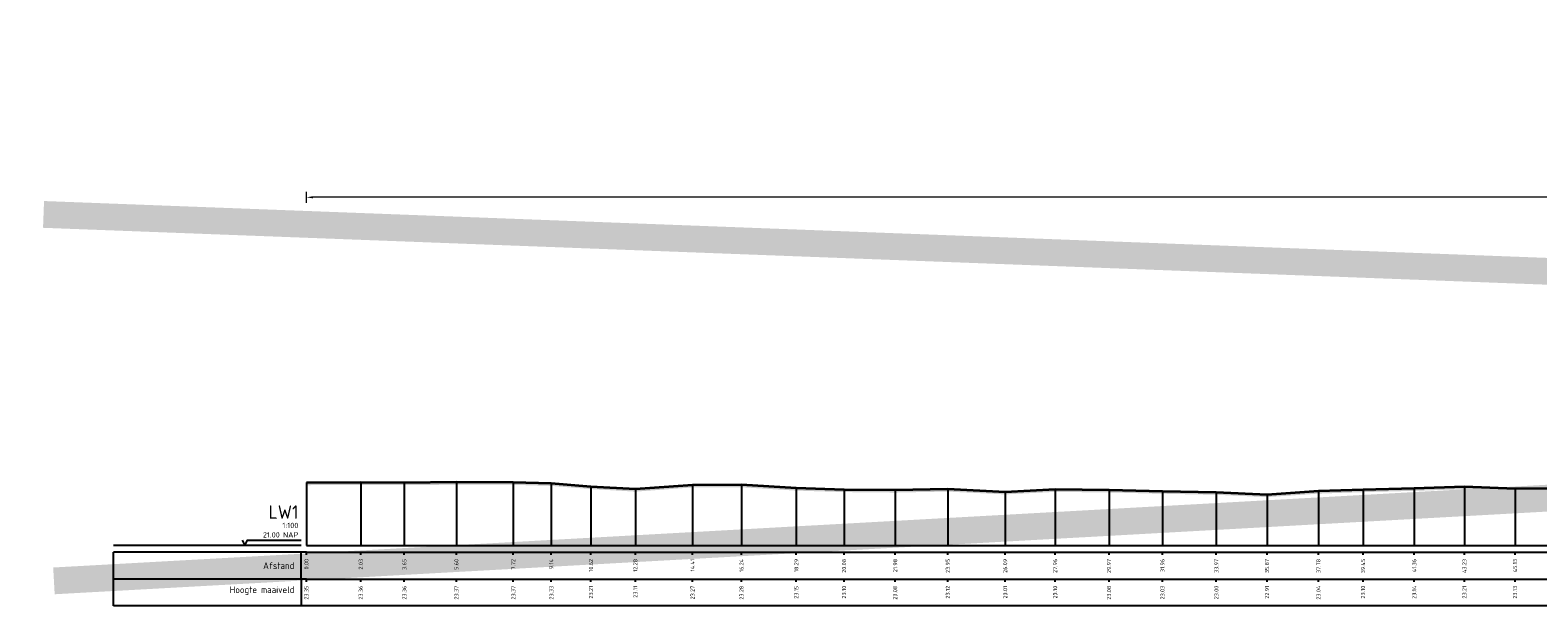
# Model space of a CAD drawing. Header units: metres. Extents: x 173015 to 189682, y 346605 to 348504.
# Tile 160 of 212: x 188869 to 188926, y 348466 to 348487. Entities that reach past the tile are written whole.
import ezdxf
from ezdxf.enums import TextEntityAlignment as Align

# ---------------------------------------------------------------- set-up
doc = ezdxf.new("R2010")
doc.units = ezdxf.units.M
doc.header["$PDMODE"] = 35
doc.header["$PDSIZE"] = 0.075
for name, color, linetype, lineweight in [('X-ME-AL-PROFIEL_HUIDIG MAAIVELD-GD', 252, 'Continuous', 0), ('X-XX-AL-DETAIL1-M-B', 252, 'Continuous', 18), ('X-XX-AL-DWARSPROFIEL_PROFIELLIJN MAAIVELD-GD', 8, 'Continuous', 35), ('X-XX-AL-HULPGEOMETRIE-G', 50, 'Continuous', 25)]:
    doc.layers.add(name, color=color, linetype=linetype, lineweight=lineweight)
doc.layers.add('X-ME-AL-PROFIELRASTER-S', color=7, linetype='Continuous')
doc.styles.add('NLCS-ISO-ANNOTATIVE-T18', font='NLCS-ISO.ttf', dxfattribs={"height": 1.8})
doc.styles.add('NLCS-ISO-M100-T25', font='NLCS-ISO.ttf', dxfattribs={"height": 0.25})
doc.dimstyles.new('NLCS-M100-T25-PIJL_L3_H2', dxfattribs={"dimscale": 0.1, "dimtxt": 2.5, "dimasz": 2.5, "dimexe": 2, "dimexo": 2, "dimgap": 0.7, "dimtad": 1, "dimdec": 3, "dimzin": 0, "dimdsep": 46, "dimtxsty": 'NLCS-ISO-M100-T25', "dimcen": 0, "dimdle": 2, "dimclrd": 256, "dimclre": 256, "dimclrt": 256, "dimazin": 0, "dimtfac": 1, "dimtdec": 3, "dimtofl": 0, "dimtmove": 0, "dimatfit": 3, "dimfxl": 2, "dimfxlon": 1, "dimtfillclr": 256, "dimtolj": 1, "dimtzin": 0, "dimlwd": -1, "dimlwe": -1, "dimarcsym": 0})

# ---------------------------------------------------------------- blocks, each defined once
blk = doc.blocks.new('SAL-PROFIELRASTER-D')
at = {"color": 0, "linetype": 'ByBlock', "lineweight": -2, "flags": 128}
for points in [[(-2, 0), (-72, 0)], [(-24, 2), (-23, 0), (-22, 2), (-2, 2)], [(-72, -12.5), (-72, -2.5)], [(0, -2.5), (-72, -2.5)], [(-2, -12.5), (-2, -2.5)], [(0, -12.5), (-72, -12.5)]]:
    blk.add_lwpolyline(points, dxfattribs=at)
at = {"color": 0, "linetype": 'ByBlock', "lineweight": -2, "style": 'NLCS-ISO-ANNOTATIVE-T18'}
blk.add_text('NAP', height=2, dxfattribs=at).set_placement((-3, 3), align=Align.RIGHT)
blk.add_text('Afstand', height=2.5, dxfattribs=at).set_placement((-4.5, -7.5), align=Align.MIDDLE_RIGHT)
for tag, height, p in [('PROFIELNR', 5, (-3, 10)), ('SCHAAL', 2, (-3, 6.5)), ('NAP', 2, (-9.94, 3))]:
    blk.add_attdef(tag, text='', height=height, dxfattribs=at).set_placement(p, align=Align.RIGHT)
blk = doc.blocks.new('SAL-PROFIELRASTER_BALK_EIND1-D')
at = {"color": 0, "linetype": 'ByBlock', "lineweight": -2, "flags": 128}
for points in [[(0, 0), (1, 0)], [(0, -2.5), (1, -2.5)], [(0, -12.5), (1, -12.5)]]:
    blk.add_lwpolyline(points, dxfattribs=at)
blk = doc.blocks.new('SAL-PROFIELRASTER_BALK-D')
at = {"color": 0, "linetype": 'ByBlock', "lineweight": -2}
for p, q in [((-72, -12.5), (-72, -2.5)), ((-2, -2.5), (-2, -12.5)), ((0, -12.5), (-72, -12.5))]:
    blk.add_line(p, q, dxfattribs=at)
at = {"color": 0, "linetype": 'ByBlock', "lineweight": -2, "style": 'NLCS-ISO-ANNOTATIVE-T18'}
for tag, height, p in [('TITEL1', 2.5, (-4.5, -6.5)), ('TITEL2', 1.5, (-4.5, -9.5))]:
    blk.add_attdef(tag, text='', height=height, dxfattribs=at).set_placement(p, align=Align.MIDDLE_RIGHT)
blk = doc.blocks.new('SAL-PROFIELRASTER_BALK_EIND2-D')
at = {"color": 0, "linetype": 'ByBlock', "lineweight": -2}
blk.add_line((1, -12.5), (0, -12.5), dxfattribs=at)
blk = doc.blocks.new('SAL-PROFIELRASTER_BALK_DATA-D')
at = {"color": 0, "linetype": 'ByBlock', "lineweight": -2}
blk.add_lwpolyline([(0, -3.5), (0, -2.5)], dxfattribs=at)
at = {"color": 0, "linetype": 'ByBlock', "lineweight": -2, "style": 'NLCS-ISO-ANNOTATIVE-T18'}
blk.add_attdef('GETAL', text='', height=1.5, rotation=90, dxfattribs=at).set_placement((0.75, -5), align=Align.RIGHT)
blk = doc.blocks.new('SAL-PROFIELRASTER_AANHAAL-D')
at = {"color": 9, "linetype": 'ByBlock', "lineweight": -2, "flags": 128}
blk.add_lwpolyline([(0, 1), (0, 0)], dxfattribs=at)
blk = doc.blocks.new('*D99')
at = {"layer": 'Defpoints', "color": 0, "transparency": 16777216}
for p in [(188879.757, 348480.973), (189109.712, 348467.567), (188879.757, 348466.087)]:
    blk.add_point(p, dxfattribs=at)
at = {"layer": 'X-XX-AL-DETAIL1-M-B', "transparency": 16777216}
for p, q in [((188879.757, 348480.773), (188879.757, 348481.173)), ((189109.712, 348480.773), (189109.712, 348481.173)), ((189109.462, 348480.973), (188880.007, 348480.973))]:
    blk.add_line(p, q, dxfattribs=at)
for points in [[(188880.007, 348481.014), (188880.007, 348480.931), (188879.757, 348480.973)], [(189109.462, 348481.014), (189109.462, 348480.931), (189109.712, 348480.973)]]:
    blk.add_solid(points, dxfattribs=at)
at = {"layer": 'X-XX-AL-DETAIL1-M-B', "transparency": 16777216, "insert": (188994.108, 348481.205), "char_height": 0.25, "attachment_point": 5, "style": 'NLCS-ISO-M100-T25'}
blk.add_mtext('\\A1;Ruigte', dxfattribs=at)

msp = doc.modelspace()

# ---------------------------------------------------------------- hatches: boundary and pattern name
at = {"layer": 'X-ME-AL-PROFIEL_HUIDIG MAAIVELD-GD'}
h = msp.add_hatch(dxfattribs=at)
h.set_pattern_fill('AGR-MAAIVELD', color=256, scale=0.05, pattern_type=2)
h.set_pattern_definition([(45, (2171.35685, 77.68078), (-0.25000007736, 0.25000007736), []), (45, (2171.32113, 77.7165), (0, 0.50000015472), [0.3535535, -0.3535535]), (45, (2171.28542, 77.7522), (0, 0.50000015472), [0.3535535, -0.3535535]), (45, (2171.2492, 77.78842), (0, 0.50000015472), [0.3535535, -0.3535535]), (45, (2171.214, 77.82363), (0, 0.50000015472), [0.3535535, -0.3535535]), (45, (2171.17828, 77.85935), (0, 0.50000015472), [0.3535535, -0.3535535]), (45, (2171.14256, 77.89506), (0, 0.50000015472), [0.3535535, -0.3535535]), (315, (2171.35685, 77.68078), (0.25000007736, 0.25000007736), []), (315, (2171.39256, 77.7165), (0.50000015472, -1e-16), [0.3535535, -0.3535535]), (315, (2171.42828, 77.7522), (0.50000015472, -1e-16), [0.3535535, -0.3535535]), (315, (2171.4645, 77.78842), (0.50000015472, -1e-16), [0.3535535, -0.3535535]), (315, (2171.4997, 77.82363), (0.50000015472, -1e-16), [0.3535535, -0.3535535]), (315, (2171.53542, 77.85935), (0.50000015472, -1e-16), [0.3535535, -0.3535535]), (315, (2171.57113, 77.89506), (0.50000015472, -1e-16), [0.3535535, -0.3535535])])
h.paths.add_polyline_path([(189222.9899, 348469.0252), (189221.0656, 348469.0292), (189219.7127, 348469.0062), (189217.9877, 348468.9742), (189215.729, 348468.9482), (189213.6326, 348468.9882), (189210.7476, 348468.9452), (189209.0417, 348468.9812), (189207.7439, 348469.0232), (189205.7175, 348468.9682), (189203.7269, 348468.9732), (189202.1759, 348469.0072), (189200.4036, 348468.9552), (189198.1906, 348468.9582), (189196.0627, 348468.9302), (189193.6728, 348468.9312), (189191.2544, 348468.8912), (189189.1828, 348469.0002), (189186.5005, 348468.9922), (189184.031, 348468.9402), (189181.8078, 348468.9622), (189180.0439, 348468.9632), (189178.3774, 348468.9182), (189176.1592, 348468.9292), (189154.4678, 348469.1152), (189145.9764, 348469.2802), (189143.9173, 348469.2132), (189141.8701, 348469.2602), (189139.8888, 348469.3582), (189137.7088, 348469.3282), (189135.6003, 348469.3462), (189133.2681, 348469.4172), (189131.0415, 348469.3472), (189129.2302, 348469.2562), (189113.1569, 348469.2702), (189110.9654, 348469.3082), (189108.4586, 348469.3972), (189106.3951, 348469.3702), (189103.9317, 348469.4802), (189101.6796, 348469.5162), (189099.4914, 348469.4162), (189097.3199, 348469.4002), (189094.7243, 348469.4812), (189092.341, 348469.5252), (189090.6133, 348469.5562), (189088.3818, 348469.5692), (189086.4948, 348469.5822), (189084.485, 348469.6012), (189082.0661, 348469.6402), (189079.91, 348469.6792), (189078.0145, 348469.6952), (189075.8916, 348469.6052), (189073.6019, 348469.7532), (189071.6246, 348469.8992), (189069.7626, 348469.7972), (189067.87, 348469.6802), (189065.6501, 348469.7102), (189063.481, 348469.7142), (189061.1365, 348469.7842), (189058.893, 348469.5672), (189056.5134, 348469.5762), (189054.0526, 348469.5552), (189051.6792, 348469.5752), (189049.3299, 348469.4742), (189047.0279, 348469.5052), (189044.4731, 348469.4102), (189041.949, 348469.4912), (189039.8493, 348469.5482), (189037.4968, 348469.5202), (189034.9808, 348469.5402), (189033.032, 348469.6562), (189031.1139, 348469.5742), (189028.6845, 348469.5822), (189026.4024, 348469.6472), (189023.9314, 348469.7672), (189021.6186, 348469.6032), (189019.4073, 348469.5462), (189017.2386, 348469.6452), (189015.1608, 348469.7302), (189013.1006, 348469.6612), (189010.6372, 348469.7362), (189008.011, 348469.6752), (189005.937, 348469.5882), (189002.8646, 348469.5512), (188997.9831, 348469.4792), (188996.201, 348469.7322), (188994.0404, 348469.6042), (188992.0957, 348469.6772), (188989.9643, 348469.7582), (188988.1482, 348469.7212), (188985.8581, 348469.7122), (188983.4456, 348469.7122), (188981.111, 348469.8112), (188978.971, 348469.7912), (188976.79, 348469.8422), (188974.4816, 348469.9342), (188972.0607, 348469.8202), (188969.8888, 348469.7232), (188967.5178, 348469.7612), (188965.3407, 348469.9372), (188962.992, 348469.8482), (188960.6119, 348469.9422), (188957.9642, 348469.9482), (188955.6635, 348470.0512), (188953.4229, 348469.9602), (188951.271, 348469.9132), (188949.2061, 348469.7742), (188946.8354, 348469.7722), (188944.5882, 348469.7722), (188942.3471, 348469.6172), (188940.5171, 348470.0282), (188938.5878, 348470.0622), (188936.4828, 348470.0922), (188934.4099, 348470.1282), (188932.4844, 348470.2012), (188930.4281, 348470.1372), (188928.1753, 348470.0242), (188926.5866, 348470.0112), (188924.8833, 348470.0002), (188922.9914, 348470.0782), (188921.1189, 348470.0162), (188919.2089, 348469.9682), (188917.5412, 348469.9122), (188915.6232, 348469.7822), (188913.7298, 348469.8702), (188911.7172, 348469.9072), (188909.7232, 348469.9552), (188907.7131, 348469.9772), (188905.8468, 348469.8842), (188903.7038, 348469.9882), (188901.7396, 348469.9522), (188899.8316, 348469.9692), (188898.0455, 348470.0242), (188896.0004, 348470.1502), (188894.1712, 348470.1442), (188892.0369, 348469.9862), (188890.3801, 348470.0832), (188888.8986, 348470.2002), (188887.4793, 348470.2412), (188885.3538, 348470.2462), (188883.4115, 348470.2282), (188881.7839, 348470.2342), (188879.7566, 348470.2272), (188879.7566, 348470.3272), (188881.7839, 348470.3342), (188883.4115, 348470.3282), (188885.3538, 348470.3462), (188887.4793, 348470.3412), (188888.8986, 348470.3002), (188890.3801, 348470.1832), (188892.0369, 348470.0862), (188894.1712, 348470.2442), (188896.0004, 348470.2502), (188898.0455, 348470.1242), (188899.8316, 348470.0692), (188901.7396, 348470.0522), (188903.7038, 348470.0882), (188905.8468, 348469.9842), (188907.7131, 348470.0772), (188909.7232, 348470.0552), (188911.7172, 348470.0072), (188913.7298, 348469.9702), (188915.6232, 348469.8822), (188917.5412, 348470.0122), (188919.2089, 348470.0682), (188921.1189, 348470.1162), (188922.9914, 348470.1782), (188924.8833, 348470.1002), (188926.5866, 348470.1112), (188928.1753, 348470.1242), (188930.4281, 348470.2372), (188932.4844, 348470.3012), (188934.4099, 348470.2282), (188936.4828, 348470.1922), (188938.5878, 348470.1622), (188940.5171, 348470.1282), (188942.3471, 348469.7172), (188944.5882, 348469.8722), (188946.8354, 348469.8722), (188949.2061, 348469.8742), (188951.271, 348470.0132), (188953.4229, 348470.0602), (188955.6635, 348470.1512), (188957.9642, 348470.0482), (188960.6119, 348470.0422), (188962.992, 348469.9482), (188965.3407, 348470.0372), (188967.5178, 348469.8612), (188969.8888, 348469.8232), (188972.0607, 348469.9202), (188974.4816, 348470.0342), (188976.79, 348469.9422), (188978.971, 348469.8912), (188981.111, 348469.9112), (188983.4456, 348469.8122), (188985.8581, 348469.8122), (188988.1482, 348469.8212), (188989.9643, 348469.8582), (188992.0957, 348469.7772), (188994.0404, 348469.7042), (188996.201, 348469.8322), (188997.9831, 348469.5792), (189002.8646, 348469.6512), (189005.937, 348469.6882), (189008.011, 348469.7752), (189010.6372, 348469.8362), (189013.1006, 348469.7612), (189015.1608, 348469.8302), (189017.2386, 348469.7452), (189019.4073, 348469.6462), (189021.6186, 348469.7032), (189023.9314, 348469.8672), (189026.4024, 348469.7472), (189028.6845, 348469.6822), (189031.1139, 348469.6742), (189033.032, 348469.7562), (189034.9808, 348469.6402), (189037.4968, 348469.6202), (189039.8493, 348469.6482), (189041.949, 348469.5912), (189044.4731, 348469.5102), (189047.0279, 348469.6052), (189049.3299, 348469.5742), (189051.6792, 348469.6752), (189054.0526, 348469.6552), (189056.5134, 348469.6762), (189058.893, 348469.6672), (189061.1365, 348469.8842), (189063.481, 348469.8142), (189065.6501, 348469.8102), (189067.87, 348469.7802), (189069.7626, 348469.8972), (189071.6246, 348469.9992), (189073.6019, 348469.8532), (189075.8916, 348469.7052), (189078.0145, 348469.7952), (189079.91, 348469.7792), (189082.0661, 348469.7402), (189084.485, 348469.7012), (189086.4948, 348469.6822), (189088.3818, 348469.6692), (189090.6133, 348469.6562), (189092.341, 348469.6252), (189094.7243, 348469.5812), (189097.3199, 348469.5002), (189099.4914, 348469.5162), (189101.6796, 348469.6162), (189103.9317, 348469.5802), (189106.3951, 348469.4702), (189108.4586, 348469.4972), (189110.9654, 348469.4082), (189113.1569, 348469.3702), (189129.2302, 348469.3562), (189131.0415, 348469.4472), (189133.2681, 348469.5172), (189135.6003, 348469.4462), (189137.7088, 348469.4282), (189139.8888, 348469.4582), (189141.8701, 348469.3602), (189143.9173, 348469.3132), (189145.9764, 348469.3802), (189154.4678, 348469.2152), (189176.1592, 348469.0292), (189178.3774, 348469.0182), (189180.0439, 348469.0632), (189181.8078, 348469.0622), (189184.031, 348469.0402), (189186.5005, 348469.0922), (189189.1828, 348469.1002), (189191.2544, 348468.9912), (189193.6728, 348469.0312), (189196.0627, 348469.0302), (189198.1906, 348469.0582), (189200.4036, 348469.0552), (189202.1759, 348469.1072), (189203.7269, 348469.0732), (189205.7175, 348469.0682), (189207.7439, 348469.1232), (189209.0417, 348469.0812), (189210.7476, 348469.0452), (189213.6326, 348469.0882), (189215.729, 348469.0482), (189217.9877, 348469.0742), (189219.7127, 348469.1062), (189221.0656, 348469.1292), (189222.9899, 348469.1252), (189222.9911, 348469.0252)])

# ---------------------------------------------------------------- linework, layer by layer
at = {"layer": 'X-XX-AL-DWARSPROFIEL_PROFIELLIJN MAAIVELD-GD'}
msp.add_lwpolyline([(188879.7566, 348470.3272), (188881.7839, 348470.3342), (188883.4115, 348470.3282), (188885.3538, 348470.3462), (188887.4793, 348470.3412), (188888.8986, 348470.3002), (188890.3801, 348470.1832), (188892.0369, 348470.0862), (188894.1712, 348470.2442), (188896.0004, 348470.2502), (188898.0455, 348470.1242), (188899.8316, 348470.0692), (188901.7396, 348470.0522), (188903.7038, 348470.0882), (188905.8468, 348469.9842), (188907.7131, 348470.0772), (188909.7232, 348470.0552), (188911.7172, 348470.0072), (188913.7298, 348469.9702), (188915.6232, 348469.8822), (188917.5412, 348470.0122), (188919.2089, 348470.0682), (188921.1189, 348470.1162), (188922.9914, 348470.1782), (188924.8833, 348470.1002), (188926.5866, 348470.1112)], dxfattribs=at)
at = {"layer": 'X-XX-AL-HULPGEOMETRIE-G', "const_width": 1}
msp.add_lwpolyline([(188870.3288, 348466.6546), (189231.9216, 348486.6838), (189231.7016, 348466.6546), (188869.9405, 348480.3343)], dxfattribs=at)

# ---------------------------------------------------------------- block references
at = {"layer": 'X-ME-AL-PROFIELRASTER-S'}
for p, yscale in [((188879.7566, 348467.9732), 2.353999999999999), ((188881.7839, 348467.9732), 2.361000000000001), ((188883.4115, 348467.9732), 2.355), ((188885.3538, 348467.9732), 2.373000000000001), ((188887.4793, 348467.9732), 2.367999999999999), ((188888.8986, 348467.9732), 2.327000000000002), ((188890.3801, 348467.9732), 2.210000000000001), ((188892.0369, 348467.9732), 2.113), ((188894.1712, 348467.9732), 2.271000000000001), ((188896.0004, 348467.9732), 2.277000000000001), ((188898.0455, 348467.9732), 2.151), ((188899.8316, 348467.9732), 2.096), ((188901.7396, 348467.9732), 2.079000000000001), ((188903.7038, 348467.9732), 2.114999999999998), ((188905.8468, 348467.9732), 2.010999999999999), ((188907.7131, 348467.9732), 2.103999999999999), ((188909.7232, 348467.9732), 2.082000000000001), ((188911.7172, 348467.9732), 2.033999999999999), ((188913.7298, 348467.9732), 1.997), ((188915.6232, 348467.9732), 1.908999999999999), ((188917.5412, 348467.9732), 2.039000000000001), ((188919.2089, 348467.9732), 2.094999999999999), ((188921.1189, 348467.9732), 2.143000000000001), ((188922.9914, 348467.9732), 2.204999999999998), ((188924.8833, 348467.9732), 2.126999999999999)]:
    msp.add_blockref('SAL-PROFIELRASTER_AANHAAL-D', p, dxfattribs=dict(at, yscale=yscale))
at = {"layer": 'X-ME-AL-PROFIELRASTER-S', "xscale": 0.1, "yscale": 0.1, "zscale": 0.1}
for name, p, values in [('SAL-PROFIELRASTER-D', (188879.7566, 348467.9732), {'PROFIELNR': 'LW1', 'SCHAAL': '1:100', 'NAP': '21.00'}), ('SAL-PROFIELRASTER_BALK_DATA-D', (188879.7566, 348467.9732), {'GETAL': '0.00'}), ('SAL-PROFIELRASTER_BALK_DATA-D', (188881.7839, 348467.9732), {'GETAL': '2.03'}), ('SAL-PROFIELRASTER_BALK_DATA-D', (188883.4115, 348467.9732), {'GETAL': '3.65'}), ('SAL-PROFIELRASTER_BALK_DATA-D', (188885.3538, 348467.9732), {'GETAL': '5.60'}), ('SAL-PROFIELRASTER_BALK_DATA-D', (188887.4793, 348467.9732), {'GETAL': '7.72'}), ('SAL-PROFIELRASTER_BALK_DATA-D', (188888.8986, 348467.9732), {'GETAL': '9.14'}), ('SAL-PROFIELRASTER_BALK_DATA-D', (188890.3801, 348467.9732), {'GETAL': '10.62'}), ('SAL-PROFIELRASTER_BALK_DATA-D', (188892.0369, 348467.9732), {'GETAL': '12.28'}), ('SAL-PROFIELRASTER_BALK_DATA-D', (188894.1712, 348467.9732), {'GETAL': '14.41'}), ('SAL-PROFIELRASTER_BALK_DATA-D', (188896.0004, 348467.9732), {'GETAL': '16.24'}), ('SAL-PROFIELRASTER_BALK_DATA-D', (188898.0455, 348467.9732), {'GETAL': '18.29'}), ('SAL-PROFIELRASTER_BALK_DATA-D', (188899.8316, 348467.9732), {'GETAL': '20.08'}), ('SAL-PROFIELRASTER_BALK_DATA-D', (188901.7396, 348467.9732), {'GETAL': '21.98'}), ('SAL-PROFIELRASTER_BALK_DATA-D', (188903.7038, 348467.9732), {'GETAL': '23.95'}), ('SAL-PROFIELRASTER_BALK_DATA-D', (188905.8468, 348467.9732), {'GETAL': '26.09'}), ('SAL-PROFIELRASTER_BALK_DATA-D', (188907.7131, 348467.9732), {'GETAL': '27.96'}), ('SAL-PROFIELRASTER_BALK_DATA-D', (188909.7232, 348467.9732), {'GETAL': '29.97'}), ('SAL-PROFIELRASTER_BALK_DATA-D', (188911.7172, 348467.9732), {'GETAL': '31.96'}), ('SAL-PROFIELRASTER_BALK_DATA-D', (188913.7298, 348467.9732), {'GETAL': '33.97'}), ('SAL-PROFIELRASTER_BALK_DATA-D', (188915.6232, 348467.9732), {'GETAL': '35.87'}), ('SAL-PROFIELRASTER_BALK_DATA-D', (188917.5412, 348467.9732), {'GETAL': '37.78'}), ('SAL-PROFIELRASTER_BALK_DATA-D', (188919.2089, 348467.9732), {'GETAL': '39.45'}), ('SAL-PROFIELRASTER_BALK_DATA-D', (188921.1189, 348467.9732), {'GETAL': '41.36'}), ('SAL-PROFIELRASTER_BALK_DATA-D', (188922.9914, 348467.9732), {'GETAL': '43.23'}), ('SAL-PROFIELRASTER_BALK_DATA-D', (188924.8833, 348467.9732), {'GETAL': '45.13'}), ('SAL-PROFIELRASTER_BALK-D', (188879.7566, 348466.9732), {'TITEL1': 'Hoogte maaiveld'}), ('SAL-PROFIELRASTER_BALK_DATA-D', (188879.7566, 348466.9732), {'GETAL': '23.35'}), ('SAL-PROFIELRASTER_BALK_DATA-D', (188881.7839, 348466.9732), {'GETAL': '23.36'}), ('SAL-PROFIELRASTER_BALK_DATA-D', (188883.4115, 348466.9732), {'GETAL': '23.36'}), ('SAL-PROFIELRASTER_BALK_DATA-D', (188885.3538, 348466.9732), {'GETAL': '23.37'}), ('SAL-PROFIELRASTER_BALK_DATA-D', (188887.4793, 348466.9732), {'GETAL': '23.37'}), ('SAL-PROFIELRASTER_BALK_DATA-D', (188888.8986, 348466.9732), {'GETAL': '23.33'}), ('SAL-PROFIELRASTER_BALK_DATA-D', (188890.3801, 348466.9732), {'GETAL': '23.21'}), ('SAL-PROFIELRASTER_BALK_DATA-D', (188892.0369, 348466.9732), {'GETAL': '23.11'}), ('SAL-PROFIELRASTER_BALK_DATA-D', (188894.1712, 348466.9732), {'GETAL': '23.27'}), ('SAL-PROFIELRASTER_BALK_DATA-D', (188896.0004, 348466.9732), {'GETAL': '23.28'}), ('SAL-PROFIELRASTER_BALK_DATA-D', (188898.0455, 348466.9732), {'GETAL': '23.15'}), ('SAL-PROFIELRASTER_BALK_DATA-D', (188899.8316, 348466.9732), {'GETAL': '23.10'}), ('SAL-PROFIELRASTER_BALK_DATA-D', (188901.7396, 348466.9732), {'GETAL': '23.08'}), ('SAL-PROFIELRASTER_BALK_DATA-D', (188903.7038, 348466.9732), {'GETAL': '23.12'}), ('SAL-PROFIELRASTER_BALK_DATA-D', (188905.8468, 348466.9732), {'GETAL': '23.01'}), ('SAL-PROFIELRASTER_BALK_DATA-D', (188907.7131, 348466.9732), {'GETAL': '23.10'}), ('SAL-PROFIELRASTER_BALK_DATA-D', (188909.7232, 348466.9732), {'GETAL': '23.08'}), ('SAL-PROFIELRASTER_BALK_DATA-D', (188911.7172, 348466.9732), {'GETAL': '23.03'}), ('SAL-PROFIELRASTER_BALK_DATA-D', (188913.7298, 348466.9732), {'GETAL': '23.00'}), ('SAL-PROFIELRASTER_BALK_DATA-D', (188915.6232, 348466.9732), {'GETAL': '22.91'}), ('SAL-PROFIELRASTER_BALK_DATA-D', (188917.5412, 348466.9732), {'GETAL': '23.04'}), ('SAL-PROFIELRASTER_BALK_DATA-D', (188919.2089, 348466.9732), {'GETAL': '23.10'}), ('SAL-PROFIELRASTER_BALK_DATA-D', (188921.1189, 348466.9732), {'GETAL': '23.14'}), ('SAL-PROFIELRASTER_BALK_DATA-D', (188922.9914, 348466.9732), {'GETAL': '23.21'}), ('SAL-PROFIELRASTER_BALK_DATA-D', (188924.8833, 348466.9732), {'GETAL': '23.13'})]:
    msp.add_blockref(name, p, dxfattribs=at).add_auto_attribs(values)
at = {"layer": 'X-ME-AL-PROFIELRASTER-S', "xscale": 344.4832157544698, "yscale": 0.1, "zscale": 344.4832157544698}
for name, p in [('SAL-PROFIELRASTER_BALK_EIND1-D', (188879.7566, 348467.9732)), ('SAL-PROFIELRASTER_BALK_EIND2-D', (188879.7566, 348466.9732))]:
    msp.add_blockref(name, p, dxfattribs=at)

# ---------------------------------------------------------------- dimensions: what is measured, and where the dimension line sits
at = {"layer": 'X-XX-AL-DETAIL1-M-B'}
dim = msp.add_linear_dim(base=(188879.7566, 348480.9727), p1=(189109.712, 348467.5669), p2=(188879.7566, 348466.0874), text='Ruigte', dimstyle='NLCS-M100-T25-PIJL_L3_H2', dxfattribs=at)
dim.commit()
dim.dimension.update_dxf_attribs({"geometry": '*D99', "text_midpoint": (188994.1076, 348480.9727), "dimtype": 160})

doc.saveas('drawing.dxf')
